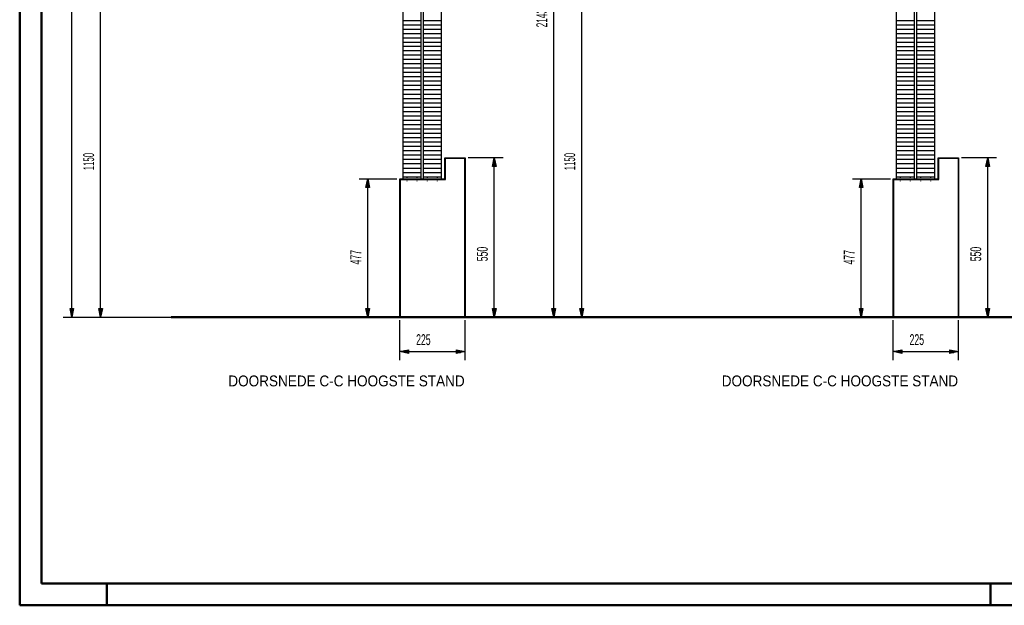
# Model space of a CAD drawing. Extents: x -10367 to -4247, y -676 to 3599.
# Tile 1 of 18: x -10367 to -6974, y -676 to 1342. Entities that reach past the tile are written whole.
import ezdxf
from ezdxf.enums import TextEntityAlignment as Align

# ---------------------------------------------------------------- set-up
doc = ezdxf.new("R2010")
doc.units = 0
doc.header["$MEASUREMENT"] = 0
doc.linetypes.add('DASHDOT', pattern=[8.5, 4, -2, 0.5, -2])
doc.layers.get('0').update_dxf_attribs({"linetype": 'CONTINUOUS'})
for name, color, linetype in [('DIM49', 4, 'CONTINUOUS'), ('LE_MIDDLE', 7, 'CONTINUOUS'), ('TXT_ALL', 7, 'CONTINUOUS'), ('TXT_DIM49', 2, 'CONTINUOUS')]:
    doc.layers.add(name, color=color, linetype=linetype)
doc.layers.add('LE_ALL', color=7, linetype='CONTINUOUS', lineweight=50)

# ---------------------------------------------------------------- blocks, each defined once
blk = doc.blocks.new('_D1', base_point=(-8237.7, 1466.6))
at = {"layer": 'DIM49', "color": 1}
for p, q in [((-8460.2, 1466.6), (-8252.7, 1466.6)), ((-8436.2, 1436.6), (-8430.2, 1466.6)), ((-8430.2, 1466.6), (-8424.2, 1436.6)), ((-8430.2, 1438.1), (-8430.2, 1465.1)), ((-8424.2, 1436.6), (-8436.2, 1436.6)), ((-8433.2, 1438.1), (-8433.2, 1450.1)), ((-8430.2, 346.6), (-8430.2, 1436.6)), ((-8427.2, 1438.1), (-8427.2, 1450.1)), ((-8430.2, 316.6), (-8436.2, 346.6)), ((-8436.2, 346.6), (-8424.2, 346.6)), ((-8433.2, 345.1), (-8433.2, 333.1)), ((-8424.2, 346.6), (-8430.2, 316.6)), ((-8430.2, 345.1), (-8430.2, 318.1)), ((-8427.2, 345.1), (-8427.2, 333.1)), ((-8460.2, 316.6), (-8041.7, 316.6))]:
    blk.add_line(p, q, dxfattribs=at)
at = {"layer": 'TXT_DIM49', "width": 0.537}
blk.add_text('1150', height=37.5, rotation=90, dxfattribs=at).set_placement((-8452.7, 853.3), align=Align.CENTER)
blk = doc.blocks.new('_D12', base_point=(-7356.7, 316.6))
at = {"layer": 'DIM49', "color": 1}
for p, q in [((-7356.7, 168.3), (-7356.7, 306.6)), ((-7131.7, 168.3), (-7131.7, 306.6)), ((-7356.7, 198.3), (-7326.7, 204.3)), ((-7326.7, 204.3), (-7326.7, 192.3)), ((-7161.7, 192.3), (-7161.7, 204.3)), ((-7161.7, 204.3), (-7131.7, 198.3)), ((-7326.7, 192.3), (-7356.7, 198.3)), ((-7328.2, 198.3), (-7355.2, 198.3)), ((-7328.2, 201.3), (-7340.2, 201.3)), ((-7328.2, 195.3), (-7340.2, 195.3)), ((-7326.7, 198.3), (-7161.7, 198.3)), ((-7131.7, 198.3), (-7161.7, 192.3)), ((-7160.2, 201.3), (-7148.2, 201.3)), ((-7160.2, 198.3), (-7133.2, 198.3)), ((-7160.2, 195.3), (-7148.2, 195.3))]:
    blk.add_line(p, q, dxfattribs=at)
at = {"layer": 'TXT_DIM49', "width": 0.596}
blk.add_text('225', height=37.5, rotation=0, dxfattribs=at).set_placement((-7275.7, 220.8), align=Align.CENTER)
blk = doc.blocks.new('_D13', base_point=(-7131.7, 316.6))
at = {"layer": 'DIM49', "color": 1}
for p, q in [((-7001.3, 866.6), (-7121.7, 866.6)), ((-7037.3, 836.6), (-7031.3, 866.6)), ((-7034.3, 838.1), (-7034.3, 850.1)), ((-7031.3, 866.6), (-7025.3, 836.6)), ((-7031.3, 838.1), (-7031.3, 865.1)), ((-7028.3, 838.1), (-7028.3, 850.1)), ((-7025.3, 836.6), (-7037.3, 836.6)), ((-7031.3, 346.6), (-7031.3, 836.6)), ((-7031.3, 316.6), (-7037.3, 346.6)), ((-7037.3, 346.6), (-7025.3, 346.6)), ((-7034.3, 345.1), (-7034.3, 333.1)), ((-7025.3, 346.6), (-7031.3, 316.6)), ((-7031.3, 345.1), (-7031.3, 318.1)), ((-7028.3, 345.1), (-7028.3, 333.1)), ((-7001.3, 316.6), (-7121.7, 316.6))]:
    blk.add_line(p, q, dxfattribs=at)
at = {"layer": 'TXT_DIM49', "width": 0.596}
blk.add_text('550', height=37.5, rotation=90, dxfattribs=at).set_placement((-7053.8, 534.6), align=Align.CENTER)
blk = doc.blocks.new('_D14', base_point=(-7356.7, 316.6))
at = {"layer": 'DIM49', "color": 1}
for p, q in [((-7497.5, 793.6), (-7366.7, 793.6)), ((-7473.5, 763.6), (-7467.5, 793.6)), ((-7467.5, 793.6), (-7461.5, 763.6)), ((-7467.5, 765.1), (-7467.5, 792.1)), ((-7461.5, 763.6), (-7473.5, 763.6)), ((-7470.5, 765.1), (-7470.5, 777.1)), ((-7467.5, 346.6), (-7467.5, 763.6)), ((-7464.5, 765.1), (-7464.5, 777.1)), ((-7467.5, 316.6), (-7473.5, 346.6)), ((-7473.5, 346.6), (-7461.5, 346.6)), ((-7470.5, 345.1), (-7470.5, 333.1)), ((-7461.5, 346.6), (-7467.5, 316.6)), ((-7467.5, 345.1), (-7467.5, 318.1)), ((-7464.5, 345.1), (-7464.5, 333.1)), ((-7497.5, 316.6), (-7366.7, 316.6))]:
    blk.add_line(p, q, dxfattribs=at)
at = {"layer": 'TXT_DIM49', "width": 0.596}
blk.add_text('477', height=37.5, rotation=90, dxfattribs=at).set_placement((-7490, 523.6), align=Align.CENTER)
blk = doc.blocks.new('_D15', base_point=(-7401.7, 316.6))
at = {"layer": 'DIM49', "color": 1}
for p, q in [((-8556.7, 2459.6), (-7416.7, 2459.6)), ((-8532.7, 2429.6), (-8526.7, 2459.6)), ((-8529.7, 2431.1), (-8529.7, 2443.1)), ((-8526.7, 2459.6), (-8520.7, 2429.6)), ((-8526.7, 2431.1), (-8526.7, 2458.1)), ((-8523.7, 2431.1), (-8523.7, 2443.1)), ((-8520.7, 2429.6), (-8532.7, 2429.6)), ((-8526.7, 346.6), (-8526.7, 2429.6)), ((-8526.7, 316.6), (-8532.7, 346.6)), ((-8532.7, 346.6), (-8520.7, 346.6)), ((-8529.7, 345.1), (-8529.7, 333.1)), ((-8520.7, 346.6), (-8526.7, 316.6)), ((-8526.7, 345.1), (-8526.7, 318.1)), ((-8523.7, 345.1), (-8523.7, 333.1)), ((-8556.7, 316.6), (-7416.7, 316.6))]:
    blk.add_line(p, q, dxfattribs=at)
at = {"layer": 'TXT_DIM49', "width": 0.566}
blk.add_text('2143', height=37.5, rotation=90, dxfattribs=at).set_placement((-8549.2, 1347.6), align=Align.CENTER)
blk = doc.blocks.new('_D16', base_point=(-9937.7, 1466.6))
at = {"layer": 'DIM49', "color": 1}
for p, q in [((-10117.7, 1466.6), (-9952.7, 1466.6)), ((-10093.7, 1436.6), (-10087.7, 1466.6)), ((-10087.7, 1466.6), (-10081.7, 1436.6)), ((-10087.7, 1438.1), (-10087.7, 1465.1)), ((-10081.7, 1436.6), (-10093.7, 1436.6)), ((-10090.7, 1438.1), (-10090.7, 1450.1)), ((-10087.7, 346.6), (-10087.7, 1436.6)), ((-10084.7, 1438.1), (-10084.7, 1450.1)), ((-10087.7, 316.6), (-10093.7, 346.6)), ((-10093.7, 346.6), (-10081.7, 346.6)), ((-10090.7, 345.1), (-10090.7, 333.1)), ((-10081.7, 346.6), (-10087.7, 316.6)), ((-10087.7, 345.1), (-10087.7, 318.1)), ((-10084.7, 345.1), (-10084.7, 333.1)), ((-10117.7, 316.6), (-9741.7, 316.6))]:
    blk.add_line(p, q, dxfattribs=at)
at = {"layer": 'TXT_DIM49', "width": 0.537}
blk.add_text('1150', height=37.5, rotation=90, dxfattribs=at).set_placement((-10110.2, 853.3), align=Align.CENTER)
blk = doc.blocks.new('_D27', base_point=(-9056.7, 316.6))
at = {"layer": 'DIM49', "color": 1}
for p, q in [((-9056.7, 168.3), (-9056.7, 306.6)), ((-8831.7, 168.3), (-8831.7, 306.6)), ((-9056.7, 198.3), (-9026.7, 204.3)), ((-9026.7, 204.3), (-9026.7, 192.3)), ((-8861.7, 192.3), (-8861.7, 204.3)), ((-8861.7, 204.3), (-8831.7, 198.3)), ((-9026.7, 192.3), (-9056.7, 198.3)), ((-9028.2, 198.3), (-9055.2, 198.3)), ((-9028.2, 201.3), (-9040.2, 201.3)), ((-9028.2, 195.3), (-9040.2, 195.3)), ((-9026.7, 198.3), (-8861.7, 198.3)), ((-8831.7, 198.3), (-8861.7, 192.3)), ((-8860.2, 201.3), (-8848.2, 201.3)), ((-8860.2, 198.3), (-8833.2, 198.3)), ((-8860.2, 195.3), (-8848.2, 195.3))]:
    blk.add_line(p, q, dxfattribs=at)
at = {"layer": 'TXT_DIM49', "width": 0.596}
blk.add_text('225', height=37.5, rotation=0, dxfattribs=at).set_placement((-8975.7, 220.8), align=Align.CENTER)
blk = doc.blocks.new('_D28', base_point=(-8831.7, 316.6))
at = {"layer": 'DIM49', "color": 1}
for p, q in [((-8701.3, 866.6), (-8821.7, 866.6)), ((-8737.3, 836.6), (-8731.3, 866.6)), ((-8734.3, 838.1), (-8734.3, 850.1)), ((-8731.3, 866.6), (-8725.3, 836.6)), ((-8731.3, 838.1), (-8731.3, 865.1)), ((-8728.3, 838.1), (-8728.3, 850.1)), ((-8725.3, 836.6), (-8737.3, 836.6)), ((-8731.3, 346.6), (-8731.3, 836.6)), ((-8731.3, 316.6), (-8737.3, 346.6)), ((-8737.3, 346.6), (-8725.3, 346.6)), ((-8734.3, 345.1), (-8734.3, 333.1)), ((-8725.3, 346.6), (-8731.3, 316.6)), ((-8731.3, 345.1), (-8731.3, 318.1)), ((-8728.3, 345.1), (-8728.3, 333.1)), ((-8701.3, 316.6), (-8821.7, 316.6))]:
    blk.add_line(p, q, dxfattribs=at)
at = {"layer": 'TXT_DIM49', "width": 0.596}
blk.add_text('550', height=37.5, rotation=90, dxfattribs=at).set_placement((-8753.8, 534.6), align=Align.CENTER)
blk = doc.blocks.new('_D29', base_point=(-9056.7, 316.6))
at = {"layer": 'DIM49', "color": 1}
for p, q in [((-9197.5, 793.6), (-9066.7, 793.6)), ((-9173.5, 763.6), (-9167.5, 793.6)), ((-9167.5, 793.6), (-9161.5, 763.6)), ((-9167.5, 765.1), (-9167.5, 792.1)), ((-9161.5, 763.6), (-9173.5, 763.6)), ((-9170.5, 765.1), (-9170.5, 777.1)), ((-9167.5, 346.6), (-9167.5, 763.6)), ((-9164.5, 765.1), (-9164.5, 777.1)), ((-9167.5, 316.6), (-9173.5, 346.6)), ((-9173.5, 346.6), (-9161.5, 346.6)), ((-9170.5, 345.1), (-9170.5, 333.1)), ((-9161.5, 346.6), (-9167.5, 316.6)), ((-9167.5, 345.1), (-9167.5, 318.1)), ((-9164.5, 345.1), (-9164.5, 333.1)), ((-9197.5, 316.6), (-9066.7, 316.6))]:
    blk.add_line(p, q, dxfattribs=at)
at = {"layer": 'TXT_DIM49', "width": 0.596}
blk.add_text('477', height=37.5, rotation=90, dxfattribs=at).set_placement((-9190, 523.6), align=Align.CENTER)
blk = doc.blocks.new('_D30', base_point=(-9101.7, 316.6))
at = {"layer": 'DIM49', "color": 1}
for p, q in [((-10216.8, 2659.6), (-9035.6, 2659.6)), ((-10192.8, 2629.6), (-10186.8, 2659.6)), ((-10186.8, 2659.6), (-10180.8, 2629.6)), ((-10186.8, 2631.1), (-10186.8, 2658.1)), ((-10180.8, 2629.6), (-10192.8, 2629.6)), ((-10189.8, 2631.1), (-10189.8, 2643.1)), ((-10186.8, 346.6), (-10186.8, 2629.6)), ((-10183.8, 2631.1), (-10183.8, 2643.1)), ((-10186.8, 316.6), (-10192.8, 346.6)), ((-10192.8, 346.6), (-10180.8, 346.6)), ((-10189.8, 345.1), (-10189.8, 333.1)), ((-10180.8, 346.6), (-10186.8, 316.6)), ((-10186.8, 345.1), (-10186.8, 318.1)), ((-10183.8, 345.1), (-10183.8, 333.1)), ((-10216.8, 316.6), (-9116.7, 316.6))]:
    blk.add_line(p, q, dxfattribs=at)
at = {"layer": 'TXT_DIM49', "width": 0.596}
blk.add_text('2343', height=37.5, rotation=90, dxfattribs=at).set_placement((-10209.3, 1445.4), align=Align.CENTER)

msp = doc.modelspace()

# ---------------------------------------------------------------- linework, layer by layer
for p, q in [((-9046.7, 1435), (-9046.7, 793.6)), ((-8984.7, 1435), (-8984.7, 793.6)), ((-8976.7, 1435), (-8976.7, 793.6)), ((-8914.7, 1435), (-8914.7, 793.6)), ((-7346.7, 1435), (-7346.7, 793.6)), ((-7284.7, 1435), (-7284.7, 793.6)), ((-7276.7, 1435), (-7276.7, 793.6)), ((-7214.7, 1435), (-7214.7, 793.6)), ((-9046.7, 1339.5), (-8984.7, 1339.5)), ((-9046.7, 1324.5), (-8984.7, 1324.5)), ((-8976.7, 1339.5), (-8914.7, 1339.5)), ((-8976.7, 1324.5), (-8914.7, 1324.5)), ((-7346.7, 1339.5), (-7284.7, 1339.5)), ((-7346.7, 1324.5), (-7284.7, 1324.5)), ((-7276.7, 1339.5), (-7214.7, 1339.5)), ((-7276.7, 1324.5), (-7214.7, 1324.5)), ((-9046.7, 1309.5), (-8984.7, 1309.5)), ((-9046.7, 1294.5), (-8984.7, 1294.5)), ((-8976.7, 1309.5), (-8914.7, 1309.5)), ((-8976.7, 1294.5), (-8914.7, 1294.5)), ((-7346.7, 1309.5), (-7284.7, 1309.5)), ((-7346.7, 1294.5), (-7284.7, 1294.5)), ((-7276.7, 1309.5), (-7214.7, 1309.5)), ((-7276.7, 1294.5), (-7214.7, 1294.5)), ((-9046.7, 1279.5), (-8984.7, 1279.5)), ((-9046.7, 1264.5), (-8984.7, 1264.5)), ((-8976.7, 1279.5), (-8914.7, 1279.5)), ((-8976.7, 1264.5), (-8914.7, 1264.5)), ((-7346.7, 1279.5), (-7284.7, 1279.5)), ((-7346.7, 1264.5), (-7284.7, 1264.5)), ((-7276.7, 1279.5), (-7214.7, 1279.5)), ((-7276.7, 1264.5), (-7214.7, 1264.5)), ((-9046.7, 1251.1), (-8984.7, 1251.1)), ((-9046.7, 1236.1), (-8984.7, 1236.1)), ((-8976.7, 1251.1), (-8914.7, 1251.1)), ((-8976.7, 1236.1), (-8914.7, 1236.1)), ((-7346.7, 1249.5), (-7284.7, 1249.5)), ((-7346.7, 1236.1), (-7284.7, 1236.1)), ((-7276.7, 1249.5), (-7214.7, 1249.5)), ((-7276.7, 1236.1), (-7214.7, 1236.1)), ((-9046.7, 1221.1), (-8984.7, 1221.1)), ((-9046.7, 1206.1), (-8984.7, 1206.1)), ((-9046.7, 1191.1), (-8984.7, 1191.1)), ((-8976.7, 1221.1), (-8914.7, 1221.1)), ((-8976.7, 1206.1), (-8914.7, 1206.1)), ((-8976.7, 1191.1), (-8914.7, 1191.1)), ((-7346.7, 1221.1), (-7284.7, 1221.1)), ((-7346.7, 1206.1), (-7284.7, 1206.1)), ((-7346.7, 1191.1), (-7284.7, 1191.1)), ((-7276.7, 1221.1), (-7214.7, 1221.1)), ((-7276.7, 1206.1), (-7214.7, 1206.1)), ((-7276.7, 1191.1), (-7214.7, 1191.1)), ((-9046.7, 1176.1), (-8984.7, 1176.1)), ((-9046.7, 1161.1), (-8984.7, 1161.1)), ((-8976.7, 1176.1), (-8914.7, 1176.1)), ((-8976.7, 1161.1), (-8914.7, 1161.1)), ((-7346.7, 1176.1), (-7284.7, 1176.1)), ((-7346.7, 1161.1), (-7284.7, 1161.1)), ((-7276.7, 1176.1), (-7214.7, 1176.1)), ((-7276.7, 1161.1), (-7214.7, 1161.1)), ((-9046.7, 1146.1), (-8984.7, 1146.1)), ((-9046.7, 1131.1), (-8984.7, 1131.1)), ((-8976.7, 1146.1), (-8914.7, 1146.1)), ((-8976.7, 1131.1), (-8914.7, 1131.1)), ((-7346.7, 1146.1), (-7284.7, 1146.1)), ((-7346.7, 1131.1), (-7284.7, 1131.1)), ((-7276.7, 1146.1), (-7214.7, 1146.1)), ((-7276.7, 1131.1), (-7214.7, 1131.1)), ((-9046.7, 1116.1), (-8984.7, 1116.1)), ((-9046.7, 1101.1), (-8984.7, 1101.1)), ((-9046.7, 1086.1), (-8984.7, 1086.1)), ((-8976.7, 1116.1), (-8914.7, 1116.1)), ((-8976.7, 1101.1), (-8914.7, 1101.1)), ((-8976.7, 1086.1), (-8914.7, 1086.1)), ((-7346.7, 1116.1), (-7284.7, 1116.1)), ((-7346.7, 1101.1), (-7284.7, 1101.1)), ((-7346.7, 1086.1), (-7284.7, 1086.1)), ((-7276.7, 1116.1), (-7214.7, 1116.1)), ((-7276.7, 1101.1), (-7214.7, 1101.1)), ((-7276.7, 1086.1), (-7214.7, 1086.1)), ((-9046.7, 1071.1), (-8984.7, 1071.1)), ((-9046.7, 1056.1), (-8984.7, 1056.1)), ((-8976.7, 1071.1), (-8914.7, 1071.1)), ((-8976.7, 1056.1), (-8914.7, 1056.1)), ((-7346.7, 1071.1), (-7284.7, 1071.1)), ((-7346.7, 1056.1), (-7284.7, 1056.1)), ((-7276.7, 1071.1), (-7214.7, 1071.1)), ((-7276.7, 1056.1), (-7214.7, 1056.1)), ((-9046.7, 1041.1), (-8984.7, 1041.1)), ((-9046.7, 1026.1), (-8984.7, 1026.1)), ((-8976.7, 1041.1), (-8914.7, 1041.1)), ((-8976.7, 1026.1), (-8914.7, 1026.1)), ((-7346.7, 1041.1), (-7284.7, 1041.1)), ((-7346.7, 1026.1), (-7284.7, 1026.1)), ((-7276.7, 1041.1), (-7214.7, 1041.1)), ((-7276.7, 1026.1), (-7214.7, 1026.1)), ((-9046.7, 1011.1), (-8984.7, 1011.1)), ((-9046.7, 996.1), (-8984.7, 996.1)), ((-8976.7, 1011.1), (-8914.7, 1011.1)), ((-8976.7, 996.1), (-8914.7, 996.1)), ((-7346.7, 1011.1), (-7284.7, 1011.1)), ((-7346.7, 996.1), (-7284.7, 996.1)), ((-7276.7, 1011.1), (-7214.7, 1011.1)), ((-7276.7, 996.1), (-7214.7, 996.1)), ((-9046.7, 981.1), (-8984.7, 981.1)), ((-9046.7, 966.1), (-8984.7, 966.1)), ((-9046.7, 951.1), (-8984.7, 951.1)), ((-8976.7, 981.1), (-8914.7, 981.1)), ((-8976.7, 966.1), (-8914.7, 966.1)), ((-8976.7, 951.1), (-8914.7, 951.1)), ((-7346.7, 981.1), (-7284.7, 981.1)), ((-7346.7, 966.1), (-7284.7, 966.1)), ((-7346.7, 951.1), (-7284.7, 951.1)), ((-7276.7, 981.1), (-7214.7, 981.1)), ((-7276.7, 966.1), (-7214.7, 966.1)), ((-7276.7, 951.1), (-7214.7, 951.1)), ((-9046.7, 936.1), (-8984.7, 936.1)), ((-9046.7, 921.1), (-8984.7, 921.1)), ((-8976.7, 936.1), (-8914.7, 936.1)), ((-8976.7, 921.1), (-8914.7, 921.1)), ((-7346.7, 936.1), (-7284.7, 936.1)), ((-7346.7, 921.1), (-7284.7, 921.1)), ((-7276.7, 936.1), (-7214.7, 936.1)), ((-7276.7, 921.1), (-7214.7, 921.1)), ((-9046.7, 906.1), (-8984.7, 906.1)), ((-9046.7, 891.1), (-8984.7, 891.1)), ((-8976.7, 906.1), (-8914.7, 906.1)), ((-8976.7, 891.1), (-8914.7, 891.1)), ((-7346.7, 906.1), (-7284.7, 906.1)), ((-7346.7, 891.1), (-7284.7, 891.1)), ((-7276.7, 906.1), (-7214.7, 906.1)), ((-7276.7, 891.1), (-7214.7, 891.1)), ((-9046.7, 876.1), (-8984.7, 876.1)), ((-9046.7, 861.1), (-8984.7, 861.1)), ((-8976.7, 876.1), (-8914.7, 876.1)), ((-8976.7, 861.1), (-8914.7, 861.1)), ((-7346.7, 876.1), (-7284.7, 876.1)), ((-7346.7, 861.1), (-7284.7, 861.1)), ((-7276.7, 876.1), (-7214.7, 876.1)), ((-7276.7, 861.1), (-7214.7, 861.1)), ((-9046.7, 846.1), (-8984.7, 846.1)), ((-9046.7, 831.1), (-8984.7, 831.1)), ((-9046.7, 816.1), (-8984.7, 816.1)), ((-8976.7, 846.1), (-8914.7, 846.1)), ((-8976.7, 831.1), (-8914.7, 831.1)), ((-8976.7, 816.1), (-8914.7, 816.1)), ((-7346.7, 846.1), (-7284.7, 846.1)), ((-7346.7, 831.1), (-7284.7, 831.1)), ((-7346.7, 816.1), (-7284.7, 816.1)), ((-7276.7, 846.1), (-7214.7, 846.1)), ((-7276.7, 831.1), (-7214.7, 831.1)), ((-7276.7, 816.1), (-7214.7, 816.1)), ((-9056.7, 316.6), (-9056.7, 793.6)), ((-9054.7, 318.6), (-9054.7, 791.6)), ((-9046.7, 801.1), (-8984.7, 801.1)), ((-8976.7, 801.1), (-8914.7, 801.1)), ((-7356.7, 316.6), (-7356.7, 793.6)), ((-7354.7, 318.6), (-7354.7, 791.6)), ((-7346.7, 801.1), (-7284.7, 801.1)), ((-7276.7, 801.1), (-7214.7, 801.1))]:
    msp.add_line(p, q)
for points in [[(-9056.7, 793.6), (-8901.7, 793.6), (-8901.7, 866.6), (-8831.7, 866.6), (-8831.7, 316.6), (-8976.7, 316.6)], [(-9054.7, 791.6), (-8899.7, 791.6), (-8899.7, 864.6), (-8833.7, 864.6), (-8833.7, 318.6), (-8974.7, 318.6)], [(-7356.7, 793.6), (-7201.7, 793.6), (-7201.7, 866.6), (-7131.7, 866.6), (-7131.7, 316.6), (-7276.7, 316.6)], [(-7354.7, 791.6), (-7199.7, 791.6), (-7199.7, 864.6), (-7133.7, 864.6), (-7133.7, 318.6), (-7274.7, 318.6)]]:
    msp.add_lwpolyline(points)
at = {"layer": 'LE_ALL'}
msp.add_line((-9844.7, 316.6), (-4371.3, 316.6), dxfattribs=at)
at = {"layer": 'LE_ALL', "color": 1}
for p, q in [((-10066.6, -601.1), (-10066.6, -676.1)), ((-7021.6, -601.1), (-7021.6, -676.1))]:
    msp.add_line(p, q, dxfattribs=at)
at = {"layer": 'LE_ALL', "color": 10}
for points in [[(-10366.6, -676.1), (-4246.6, -676.1), (-4246.6, 3598.9), (-10366.6, 3598.9), (-10366.6, -676.1)], [(-10291.6, -601.1), (-4321.6, -601.1), (-4321.6, 3523.9), (-10291.6, 3523.9), (-10291.6, -601.1)]]:
    msp.add_lwpolyline(points, dxfattribs=at)
at = {"layer": 'LE_ALL'}
for centre in [(-8976.9, 1054.1), (-7276.9, 1054.1), (-8976.9, 1024.1), (-7276.9, 1024.1)]:
    msp.add_ellipse(centre, major_axis=(0.324, 0.017), ratio=0.650406, start_param=3.665889, end_param=3.671896, dxfattribs=at)
at = {"layer": 'LE_MIDDLE', "color": 1, "linetype": 'DASHDOT'}
for p, q in [((-9033.2, 801.1), (-9033.2, 784.1)), ((-8998.2, 801.1), (-8998.2, 784.1)), ((-8963.2, 801.1), (-8963.2, 784.1)), ((-8928.2, 801.1), (-8928.2, 784.1)), ((-7333.2, 801.1), (-7333.2, 784.1)), ((-7298.2, 801.1), (-7298.2, 784.1)), ((-7263.2, 801.1), (-7263.2, 784.1)), ((-7228.2, 801.1), (-7228.2, 784.1))]:
    msp.add_line(p, q, dxfattribs=at)

# ---------------------------------------------------------------- block references
at = {"layer": 'DIM49'}
for name, p in [('_D30', (-9101.7, 316.6)), ('_D15', (-7401.7, 316.6)), ('_D16', (-9937.7, 1466.6)), ('_D1', (-8237.7, 1466.6)), ('_D28', (-8831.7, 316.6)), ('_D13', (-7131.7, 316.6)), ('_D29', (-9056.7, 316.6)), ('_D14', (-7356.7, 316.6)), ('_D27', (-9056.7, 316.6)), ('_D12', (-7356.7, 316.6))]:
    msp.add_blockref(name, p, dxfattribs=at)

# ---------------------------------------------------------------- texts
at = {"layer": 'TXT_ALL', "color": 4, "width": 0.931}
for p in [(-9647.8, 78.5), (-7947.8, 78.5)]:
    msp.add_text('DOORSNEDE C-C HOOGSTE STAND', height=37.5, dxfattribs=at).set_placement(p)

doc.saveas('drawing.dxf')
